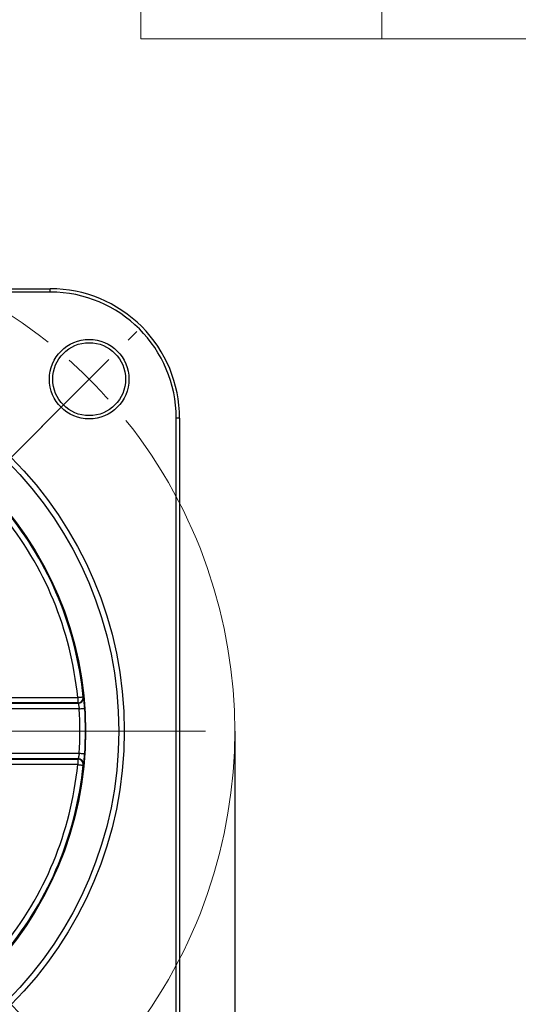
# Model space of a CAD drawing. Header units: millimetres. Extents: x 10 to 584, y 10 to 410.
# Tile 18 of 28: x 366 to 411, y 183 to 272. Entities that reach past the tile are written whole.
import ezdxf

# ---------------------------------------------------------------- set-up
doc = ezdxf.new("R2010")
doc.units = ezdxf.units.MM
doc.header["$LTSCALE"] = 2
doc.linetypes.add('SLD-中心线', pattern=[34.29, 30.48, -1.27, 1.27, -1.27])
doc.linetypes.add('SLD-实线', pattern=[0])
doc.layers.add('细实线层', color=7, linetype='SLD-实线')
doc.styles.add('SLDTEXTSTYLE0', font='txt', dxfattribs={"bigfont": 'bigfont'})
doc.styles.add('SLDTEXTSTYLE1', font='txt')
doc.dimstyles.new('SLDDIMSTYLE13', dxfattribs={"dimtxt": 5, "dimasz": 5, "dimexe": 0, "dimexo": 0.0625, "dimgap": 1.25, "dimtad": 0, "dimtih": 1, "dimtoh": 1, "dimrnd": 1e-09, "dimzin": 12, "dimdsep": 46, "dimtxsty": 'SLDTEXTSTYLE1', "dimsah": 1, "dimcen": 0.09, "dimadec": 0, "dimazin": 3, "dimtfac": 1, "dimtdec": 3, "dimtofl": 0, "dimtmove": 0, "dimatfit": 3, "dimfxl": 1, "dimfrac": 2, "dimtolj": 1, "dimtzin": 12, "dimarcsym": 0})

# ---------------------------------------------------------------- blocks, each defined once
blk = doc.blocks.new('SW_TABLEANNOTATION_1')
at = {"color": 0, "linetype": 'SLD-实线', "lineweight": 18}
for p, q in [((0, 0), (0, -7.819)), ((0, 0), (21.821, 0)), ((21.821, 0), (68.758, 0)), ((68.758, 0), (68.758, -7.819))]:
    blk.add_line(p, q, dxfattribs=at)
at = {"color": 0, "linetype": 'Continuous', "lineweight": 0}
for p, q in [((0, -7.819), (0, -23.989)), ((0, -7.819), (21.821, -7.819)), ((21.821, -7.819), (21.821, -23.989)), ((21.821, -7.819), (68.758, -7.819)), ((68.758, -7.819), (68.758, -23.989)), ((0, -23.989), (0, -31.809)), ((0, -23.989), (21.821, -23.989)), ((21.821, -23.989), (21.821, -31.809)), ((21.821, -23.989), (68.758, -23.989)), ((68.758, -23.989), (68.758, -31.809)), ((0, -31.809), (0, -39.628)), ((0, -31.809), (21.821, -31.809)), ((21.821, -31.809), (21.821, -39.628)), ((21.821, -31.809), (68.758, -31.809)), ((68.758, -31.809), (68.758, -39.628)), ((0, -39.628), (0, -47.448)), ((0, -39.628), (21.821, -39.628)), ((21.821, -39.628), (21.821, -47.448)), ((21.821, -39.628), (68.758, -39.628)), ((68.758, -39.628), (68.758, -47.448)), ((0, -47.448), (0, -55.267)), ((0, -47.448), (21.821, -47.448)), ((21.821, -47.448), (21.821, -55.267)), ((21.821, -47.448), (68.758, -47.448)), ((68.758, -47.448), (68.758, -55.267)), ((0, -55.267), (0, -63.087)), ((0, -55.267), (21.821, -55.267)), ((21.821, -55.267), (21.821, -63.087)), ((21.821, -55.267), (68.758, -55.267)), ((68.758, -55.267), (68.758, -63.087)), ((0, -63.087), (0, -70.906)), ((0, -63.087), (21.821, -63.087)), ((21.821, -63.087), (21.821, -70.906)), ((21.821, -63.087), (68.758, -63.087)), ((68.758, -63.087), (68.758, -70.906)), ((0, -70.906), (0, -78.725)), ((0, -70.906), (21.821, -70.906)), ((21.821, -70.906), (21.821, -78.725)), ((21.821, -70.906), (68.758, -70.906)), ((68.758, -70.906), (68.758, -78.725)), ((0, -78.725), (21.821, -78.725)), ((21.821, -78.725), (68.758, -78.725))]:
    blk.add_line(p, q, dxfattribs=at)
at = {"color": 0, "linetype": 'Continuous', "lineweight": 0, "char_height": 3.5, "attachment_point": 1, "style": 'SLDTEXTSTYLE0'}
for s, insert in [('接线定义', (22.74, -1.359)), ('插头型号：', (31.839, -10.399)), ('信号名', (1, -14.931)), ('SC-CM15A09B041', (26.019, -17.399)), ('+5V', (6.546, -25.348)), ('1', (43.834, -25.348)), ('0V', (8.001, -33.168)), ('2', (43.834, -33.168)), ('PD+', (6.546, -40.987)), ('3', (43.834, -40.987)), ('PD-', (6.546, -48.806)), ('4', (43.834, -48.806)), ('BAT+', (5.091, -56.626)), ('5', (43.834, -56.626)), ('BAT-', (5.091, -64.445)), ('6', (43.834, -64.445)), ('屏蔽线', (2.181, -72.265)), ('7', (43.834, -72.265))]:
    blk.add_mtext(s, dxfattribs=dict(at, insert=insert))
blk = doc.blocks.new('SW_BROKEN_VIEW_1')
at = {"color": 0, "linetype": 'SLD-中心线'}
for p, q in [((0, 0), (63.8, -63.8)), ((0, -63.8), (63.6, -0.2))]:
    blk.add_line(p, q, dxfattribs=at)
blk = doc.blocks.new('_D_13')
at = {"layer": '细实线层'}
for p, q in [((295.315, 207.969), (295.315, 129.702)), ((385.315, 207.969), (385.315, 129.702)), ((295.315, 131.702), (385.315, 131.702))]:
    blk.add_line(p, q, dxfattribs=at)
for points in [[(295.315, 131.702), (300.315, 130.932), (300.315, 132.471)], [(385.315, 131.702), (380.315, 132.471), (380.315, 130.932)]]:
    blk.add_solid(points, dxfattribs=at)
at = {"layer": '细实线层', "char_height": 5, "attachment_point": 1, "style": 'SLDTEXTSTYLE1'}
for s, insert in [('%%c', (335.004, 137.52)), ('90', (340.533, 137.52))]:
    blk.add_mtext(s, dxfattribs=dict(at, insert=insert))
blk = doc.blocks.new('SW_CENTERMARKSYMBOL_0')
at = {"color": 0, "linetype": 'SLD-实线', "lineweight": 18}
for p, q in [((67.175, 67.175), (67.953, 67.953)), ((63.64, 63.64), (65.407, 65.407)), ((63.64, 63.64), (61.872, 61.872)), ((60.104, 60.104), (59.326, 59.326)), ((36.82, 31.82), (74.159, 31.82))]:
    blk.add_line(p, q, dxfattribs=at)
at = {"color": 0, "linetype": 'SLD-中心线', "lineweight": 0}
for start, end in [(51.36601, 128.63399), (321.36609, 38.63385)]:
    blk.add_arc((31.82, 31.82), 45, start, end, dxfattribs=at)
at = {"color": 0, "linetype": 'SLD-实线', "lineweight": 0}
for centre, radius, start, end in [((31.915, 31.923), 44.86, 44.99317, 48.1861), ((31.921, 31.913), 44.863, 41.81399, 45.00695)]:
    blk.add_arc(centre, radius, start, end, dxfattribs=at)

msp = doc.modelspace()

# ---------------------------------------------------------------- linework, layer by layer
at = {"color": 7, "linetype": 'SLD-实线', "lineweight": 25}
for p, q in [((312.015001, 247.969254), (368.615002, 247.969254)), ((368.615002, 247.669253), (312.015001, 247.669253)), ((368.615002, 247.669253), (368.615002, 247.969254)), ((380.015003, 179.669257), (380.015003, 236.269254)), ((380.315, 236.269254), (380.015003, 236.269254)), ((380.315, 236.269254), (380.315, 179.669257)), ((358.376492, 210.477828), (371.13207, 210.477828)), ((358.387262, 211.009476), (371.097082, 211.009476)), ((371.097082, 210.509549), (358.387262, 210.509549)), ((371.097082, 211.009476), (371.097082, 210.509549)), ((371.230541, 209.977906), (358.506205, 209.977906)), ((358.506205, 205.960605), (371.230541, 205.960605)), ((371.13207, 205.460678), (358.376492, 205.460678)), ((358.387262, 205.428954), (371.097082, 205.428954)), ((371.097082, 204.929035), (358.387262, 204.929035)), ((371.097082, 205.428954), (371.097082, 204.929035))]:
    msp.add_line(p, q, dxfattribs=at)
at = {"color": 7, "linetype": 'SLD-实线', "lineweight": 25, "flags": 128}
for points in [[(371.097082, 211.009476), (371.193091, 211.018957), (371.285489, 211.028084), (371.370809, 211.03651), (371.44584, 211.04392), (371.507762, 211.050037), (371.554254, 211.054626), (371.583561, 211.057521), (371.594584, 211.058612)], [(371.594584, 211.058612), (371.613866, 211.04085), (371.629627, 211.026325)], [(371.230541, 209.977906), (371.326814, 209.98416), (371.419465, 209.99018), (371.50502, 209.995739), (371.580256, 210.000626), (371.642353, 210.004661), (371.688968, 210.007689), (371.718356, 210.0096), (371.729413, 210.010319)], [(371.230541, 205.960605), (371.326814, 205.954346), (371.419465, 205.948326), (371.50502, 205.942768), (371.580256, 205.93788), (371.642353, 205.933842), (371.688968, 205.930817), (371.718356, 205.92891), (371.729413, 205.928187)], [(371.097082, 204.929035), (371.193091, 204.91955), (371.285489, 204.910423), (371.370809, 204.901996), (371.44584, 204.89459), (371.507762, 204.888474), (371.554254, 204.883877), (371.583561, 204.880986), (371.594584, 204.879898)]]:
    msp.add_lwpolyline(points, dxfattribs=at)
at = {"color": 7, "linetype": 'SLD-实线', "lineweight": 25}
for centre, radius in [((372.134806, 239.78906), 3.6), ((340.315001, 207.969255), 35), ((340.315001, 207.969257), 34.5), ((372.134807, 239.78906), 3.300001), ((340.315001, 207.969254), 31.489528)]:
    msp.add_circle(centre, radius, dxfattribs=at)
for centre, radius, start, end in [((368.615001, 236.269255), 11.699999, 359.99999209, 89.99999878), ((368.615001, 236.269251), 11.400002, 0.0000144, 89.99999496), ((340.31503, 207.969262), 30.931822, 5.64056883, 39.35944296), ((340.315029, 207.969267), 31.431745, 5.64056149, 39.35943751), ((371.096881, 211.009654), 0.500105, 270.02302875, 5.61806386), ((371.131876, 210.977909), 0.500081, 270.02223577, 311.38519673), ((340.315303, 207.969255), 30.980423, 356.28255625, 3.71744375), ((340.314587, 207.969253), 31.481061, 356.28263623, 3.71736377), ((340.315003, 207.969254), 30.93185, 320.64057369, 354.35942362), ((340.315033, 207.969237), 31.431741, 320.64056134, 354.35944862), ((371.096883, 204.928851), 0.500102, 354.38249493, 89.97718619), ((371.131874, 204.960577), 0.500101, 354.44665625, 89.97749157)]:
    msp.add_arc(centre, radius, start, end, dxfattribs=at)
at = {"color": 8, "linetype": 'SLD-实线', "lineweight": 25}
msp.add_arc((371.131891, 210.977926), 0.500084, 311.38260004, 5.55385024, dxfattribs=at)
at = {"color": 7, "linetype": 'SLD-实线', "lineweight": 25}
for points, knots in [([(371.13207, 210.477828), (371.126308, 210.483055), (371.114648, 210.493632), (371.102982, 210.504203), (371.097082, 210.509549)], [0, 0, 0, 0, 0.494216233, 1, 1, 1, 1]), ([(371.13207, 210.477828), (371.136168, 210.467571), (371.150903, 210.430686), (371.167104, 210.349045), (371.192963, 210.227202), (371.214081, 210.098375), (371.225893, 210.011921), (371.230541, 209.977906)], [0, 0, 0, 0, 0.064860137, 0.233247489, 0.486995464, 0.798158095, 1, 1, 1, 1]), ([(371.729413, 210.010319), (371.72474, 210.079433), (371.712884, 210.254775), (371.690345, 210.515956), (371.67234, 210.712655), (371.661188, 210.802979), (371.660626, 210.807535)], [0, 0, 0, 0, 0.2596831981, 0.6588167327, 0.9827915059, 1, 1, 1, 1]), ([(371.230541, 205.960605), (371.222743, 205.90528), (371.207997, 205.800657), (371.183338, 205.658679), (371.157941, 205.552255), (371.146062, 205.488021), (371.134055, 205.464557), (371.13207, 205.460678)], [0, 0, 0, 0, 0.328506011, 0.621231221, 0.845315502, 0.974428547, 1, 1, 1, 1]), ([(371.652404, 205.059837), (371.652645, 205.061593), (371.663263, 205.138796), (371.680041, 205.316007), (371.707044, 205.603567), (371.721666, 205.815765), (371.729413, 205.928187)], [0, 0, 0, 0, 0.006098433, 0.268151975, 0.612267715, 1, 1, 1, 1]), ([(371.097082, 205.428954), (371.102983, 205.4343), (371.114649, 205.444871), (371.126308, 205.45545), (371.13207, 205.460678)], [0, 0, 0, 0, 0.505756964, 1, 1, 1, 1]), ([(371.629627, 204.912181), (371.623205, 204.90626), (371.611528, 204.895494), (371.599842, 204.884738), (371.594584, 204.879898)], [0, 0, 0, 0, 0.550041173, 1, 1, 1, 1])]:
    msp.add_open_spline(points, degree=3, knots=knots, dxfattribs=at)
at = {"color": 8, "linetype": 'SLD-实线', "lineweight": 25}
for points, knots in [([(371.660626, 210.807535), (371.65542, 210.859685), (371.648092, 210.933082), (371.633773, 211.005392), (371.629627, 211.026325)], [0, 0, 0, 0, 0.71050996, 1, 1, 1, 1]), ([(371.629627, 204.912181), (371.631627, 204.920106), (371.643826, 204.96845), (371.648498, 205.018223), (371.652404, 205.059837)], [0, 0, 0, 0, 0.163918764, 1, 1, 1, 1])]:
    msp.add_open_spline(points, degree=3, knots=knots, dxfattribs=at)

# ---------------------------------------------------------------- block references
at = {"color": 7, "linetype": 'Continuous', "lineweight": 0}
for name, p in [('SW_TABLEANNOTATION_1', (376.819193, 349.280727)), ('SW_CENTERMARKSYMBOL_0', (308.495196, 176.149446))]:
    msp.add_blockref(name, p, dxfattribs=at)
at = {"color": 7, "linetype": 'Continuous'}
msp.add_blockref('SW_BROKEN_VIEW_1', (308.415001, 239.869255), dxfattribs=at)

# ---------------------------------------------------------------- dimensions: what is measured, and where the dimension line sits
at = {"layer": '细实线层'}
dim = msp.add_linear_dim(base=(385.315001, 136.111262), p1=(295.315001, 207.969254), p2=(385.315001, 207.969254), angle=0, text='%%c<>', dimstyle='SLDDIMSTYLE13', dxfattribs=at)
dim.commit()
dim.dimension.update_dxf_attribs({"geometry": '_D_13', "text_midpoint": (340.67821, 136.111262), "dimtype": 160})

doc.saveas('drawing.dxf')
